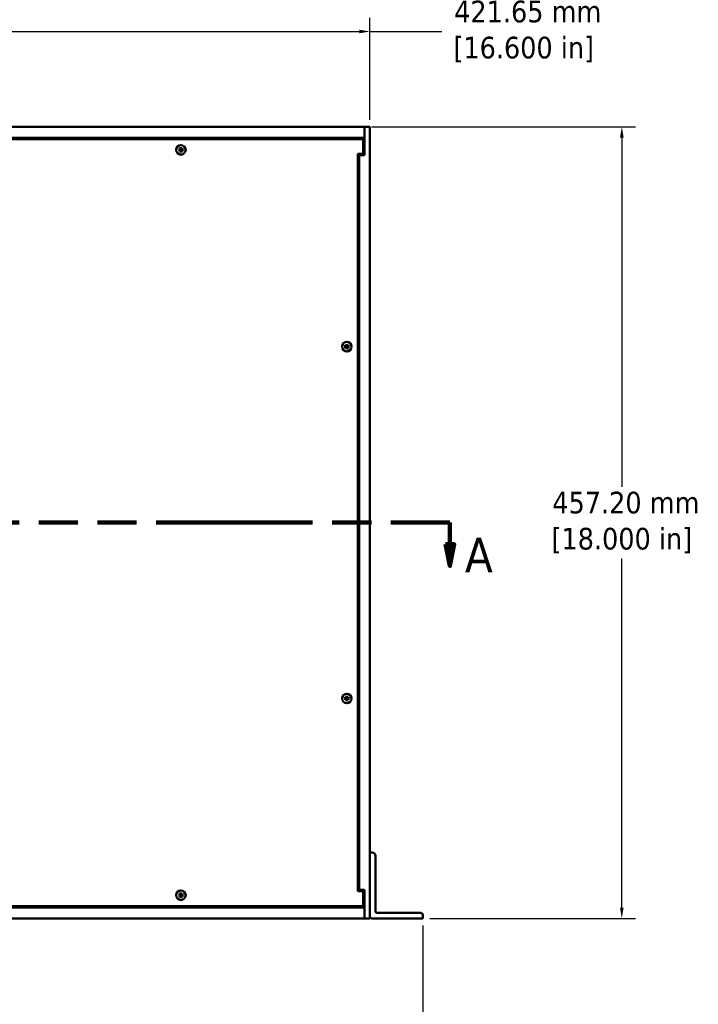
# Model space of a CAD drawing. Header units: millimetres. Extents: x 6 to 2153, y 38 to 1359.
# Tile 3 of 10: x 445 to 837, y 494 to 1063. Entities that reach past the tile are written whole.
import ezdxf

# ---------------------------------------------------------------- set-up
doc = ezdxf.new("R2010")
doc.units = ezdxf.units.MM
doc.header["$LTSCALE"] = 2.5
doc.linetypes.add('DOUBLE_DASH_CHAIN', pattern=[1.2403, 0.6614, -0.0827, 0.1654, -0.0827, 0.1654, -0.0827])
for name, color, linetype, lineweight in [('Dimension (ANSI)', 7, 'Continuous', 25), ('Section Line (ANSI)', 7, 'DOUBLE_DASH_CHAIN', 100), ('Visible (ANSI)', 7, 'Continuous', 50)]:
    doc.layers.add(name, color=color, linetype=linetype, lineweight=lineweight)
doc.styles.add('Label Text (ANSI)', font='tahoma.ttf')
doc.styles.add('Note Text (ANSI)', font='tahoma.ttf')
doc.dimstyles.new('Default - mm (ANSI)', dxfattribs={"dimscale": 2.5, "dimtxt": 5, "dimasz": 2.5, "dimexe": 3.175, "dimexo": 1.6002, "dimgap": 0.8, "dimtad": 0, "dimtih": 1, "dimtoh": 1, "dimrnd": 1e-08, "dimzin": 0, "dimdsep": 46, "dimtxsty": 'Note Text (ANSI)', "dimcen": 0.09, "dimdle": 10, "dimclrd": 256, "dimclre": 256, "dimclrt": 256, "dimadec": 1, "dimazin": 0, "dimtfac": 0.6096, "dimtofl": 0, "dimtmove": 0, "dimatfit": 3, "dimldrblk": 'Filled-1', "dimfxl": 1, "dimtolj": 1, "dimtzin": 0, "dimlwd": -1, "dimlwe": -1, "dimarcsym": 0})

# ---------------------------------------------------------------- blocks, each defined once
blk = doc.blocks.new('2dTransSection0')
at = {"layer": 'Section Line (ANSI)', "linetype": 'DOUBLE_DASH_CHAIN', "ltscale": 21.873201}
blk.add_line((73.83, 309.03), (277.37, 309.03), dxfattribs=at)
at = {"layer": 'Section Line (ANSI)', "linetype": 'Continuous'}
for p, q in [((73.83, 309.03), (87.46, 309.03)), ((73.83, 309.03), (73.83, 304.03)), ((263.74, 309.03), (277.37, 309.03)), ((277.37, 309.03), (277.37, 304.03)), ((72.83, 304.03), (73.83, 299.03)), ((74.83, 304.03), (72.83, 304.03)), ((73.83, 304.03), (73.83, 299.03)), ((73.83, 299.03), (74.83, 304.03)), ((276.37, 304.03), (277.37, 299.03)), ((278.37, 304.03), (276.37, 304.03)), ((277.37, 304.03), (277.37, 299.03)), ((277.37, 299.03), (278.37, 304.03))]:
    blk.add_line(p, q, dxfattribs=at)
at = {"layer": 'Section Line (ANSI)', "linetype": 'Continuous', "flags": 128}
for points in [[(72.83, 304.03), (73.83, 299.03), (74.83, 304.03), (72.83, 304.03)], [(276.37, 304.03), (277.37, 299.03), (278.37, 304.03), (276.37, 304.03)]]:
    blk.add_lwpolyline(points, dxfattribs=at)
at = {"layer": 'Section Line (ANSI)'}
for points in [[(72.83, 304.03), (73.83, 299.03), (74.83, 304.03), (72.83, 304.03)], [(276.37, 304.03), (277.37, 299.03), (278.37, 304.03), (276.37, 304.03)]]:
    blk.add_solid(points, dxfattribs=at)
at = {"layer": 'Section Line (ANSI)', "char_height": 8, "attachment_point": 7, "style": 'Label Text (ANSI)'}
for insert in [(63.58, 297.53), (280.82, 297.53)]:
    blk.add_mtext('A', dxfattribs=dict(at, insert=insert))
blk = doc.blocks.new('*D17')
at = {"layer": 'Defpoints', "color": 0, "transparency": 16777216}
for p in [(644.06, 1001.18), (677.72, 543.98), (792.72, 543.98)]:
    blk.add_point(p, dxfattribs=at)
at = {"layer": 'Dimension (ANSI)', "transparency": 16777216}
for p, q in [((648.06, 1001.18), (800.66, 1001.18)), ((792.72, 994.93), (792.72, 793.3)), ((792.72, 550.23), (792.72, 751.86)), ((681.72, 543.98), (800.66, 543.98))]:
    blk.add_line(p, q, dxfattribs=at)
for points in [[(791.68, 994.93), (793.76, 994.93), (792.72, 1001.18)], [(791.68, 550.23), (793.76, 550.23), (792.72, 543.98)]]:
    blk.add_solid(points, dxfattribs=at)
at = {"layer": 'Dimension (ANSI)', "transparency": 16777216, "insert": (792.72, 772.58), "char_height": 12.5, "attachment_point": 5, "style": 'Note Text (ANSI)'}
blk.add_mtext('\\A1; 457.20 mm\\P[18.000 in]', dxfattribs=at)
blk = doc.blocks.new('Filled-1')
at = {"color": 0}
for p, q in [((0, 0), (-1, 0.333)), ((-1, 0.333), (-1, -0.333)), ((-1, 0), (0, 0)), ((-1, -0.333), (0, 0))]:
    blk.add_line(p, q, dxfattribs=at)
at = {"color": 0, "flags": 128}
blk.add_lwpolyline([(-1, -0.333), (0, 0), (-1, 0.333), (-1, -0.333)], dxfattribs=at)
at = {"color": 0}
blk.add_solid([(-1, -0.333), (0, 0), (-1, 0.333), (-1, -0.333)], dxfattribs=at)
blk = doc.blocks.new('*D18')
at = {"layer": 'Defpoints', "color": 0, "transparency": 16777216}
for p in [(195.11, 543.98), (677.72, 543.98), (195.11, 488.98)]:
    blk.add_point(p, dxfattribs=at)
at = {"layer": 'Dimension (ANSI)', "transparency": 16777216}
for p, q in [((195.11, 539.98), (195.11, 481.04)), ((677.72, 539.98), (677.72, 481.04)), ((195.11, 488.98), (178.38, 488.98)), ((671.47, 488.98), (201.36, 488.98))]:
    blk.add_line(p, q, dxfattribs=at)
for points in [[(201.36, 490.02), (201.36, 487.94), (195.11, 488.98)], [(671.47, 490.02), (671.47, 487.94), (677.72, 488.98)]]:
    blk.add_solid(points, dxfattribs=at)
at = {"layer": 'Dimension (ANSI)', "transparency": 16777216, "insert": (131.04, 488.98), "char_height": 12.5, "attachment_point": 5, "style": 'Note Text (ANSI)'}
blk.add_mtext('\\A1; 482.61 mm\\P[19.000 in]', dxfattribs=at)
blk = doc.blocks.new('*D19')
at = {"layer": 'Defpoints', "color": 0, "transparency": 16777216}
for p in [(647.24, 1056.18), (225.59, 1001.18), (647.24, 1001.18)]:
    blk.add_point(p, dxfattribs=at)
at = {"layer": 'Dimension (ANSI)', "transparency": 16777216}
for p, q in [((225.59, 1005.18), (225.59, 1064.12)), ((647.24, 1005.18), (647.24, 1064.12)), ((231.84, 1056.18), (640.99, 1056.18)), ((647.24, 1056.18), (688.7, 1056.18))]:
    blk.add_line(p, q, dxfattribs=at)
for points in [[(231.84, 1057.22), (231.84, 1055.14), (225.59, 1056.18)], [(640.99, 1057.22), (640.99, 1055.14), (647.24, 1056.18)]]:
    blk.add_solid(points, dxfattribs=at)
at = {"layer": 'Dimension (ANSI)', "transparency": 16777216, "insert": (736.04, 1056.18), "char_height": 12.5, "attachment_point": 5, "style": 'Note Text (ANSI)'}
blk.add_mtext('\\A1; 421.65 mm\\P[16.600 in]', dxfattribs=at)

msp = doc.modelspace()

# ---------------------------------------------------------------- linework, layer by layer
at = {"layer": 'Visible (ANSI)'}
for p, q in [((228.764, 1001.181), (644.064, 1001.181)), ((644.064, 994.831), (644.064, 1001.181)), ((647.239, 1001.181), (644.064, 1001.181)), ((644.064, 1001.181), (644.064, 984.671)), ((647.239, 1001.181), (647.239, 582.081)), ((228.764, 994.831), (644.064, 994.831)), ((643.314, 994.081), (229.514, 994.081)), ((643.314, 985.431), (643.314, 994.081)), ((643.314, 993.561), (644.064, 993.561)), ((536.514, 988.008), (537.569, 988.033)), ((536.514, 987.554), (537.569, 987.529)), ((537.787, 989.281), (537.762, 988.226)), ((537.787, 986.281), (537.762, 987.336)), ((538.241, 989.281), (538.266, 988.226)), ((538.241, 986.281), (538.266, 987.336)), ((539.514, 988.008), (538.459, 988.033)), ((539.514, 987.554), (538.459, 987.529)), ((640.139, 559.731), (640.139, 985.431)), ((640.139, 985.431), (643.314, 985.431)), ((640.889, 984.671), (640.139, 984.671)), ((644.064, 984.671), (640.889, 984.671)), ((640.889, 984.671), (640.889, 560.491)), ((633.612, 875.681), (633.587, 874.626)), ((634.066, 875.681), (634.091, 874.626)), ((632.339, 874.408), (633.394, 874.433)), ((632.339, 873.954), (633.394, 873.929)), ((633.612, 872.681), (633.587, 873.736)), ((634.066, 872.681), (634.091, 873.736)), ((635.339, 874.408), (634.284, 874.433)), ((635.339, 873.954), (634.284, 873.929)), ((632.339, 671.208), (633.394, 671.233)), ((633.612, 672.481), (633.587, 671.426)), ((634.066, 672.481), (634.091, 671.426)), ((635.339, 671.208), (634.284, 671.233)), ((632.339, 670.754), (633.394, 670.729)), ((633.612, 669.481), (633.587, 670.536)), ((634.066, 669.481), (634.091, 670.536)), ((635.339, 670.754), (634.284, 670.729)), ((647.239, 544.981), (647.239, 582.081)), ((647.239, 582.081), (648.414, 582.081)), ((650.414, 580.081), (650.414, 548.156)), ((536.514, 557.608), (537.569, 557.633)), ((537.787, 558.881), (537.762, 557.826)), ((538.241, 558.881), (538.266, 557.826)), ((539.514, 557.608), (538.459, 557.633)), ((640.139, 560.491), (640.889, 560.491)), ((643.314, 559.731), (640.139, 559.731)), ((640.889, 560.491), (644.064, 560.491)), ((643.314, 551.081), (643.314, 559.731)), ((644.064, 560.491), (644.064, 543.981)), ((536.514, 557.154), (537.569, 557.129)), ((537.787, 555.881), (537.762, 556.936)), ((538.241, 555.881), (538.266, 556.936)), ((539.514, 557.154), (538.459, 557.129)), ((643.314, 551.601), (644.064, 551.601)), ((228.764, 550.331), (644.064, 550.331)), ((229.514, 551.081), (643.314, 551.081)), ((644.064, 543.981), (644.064, 550.331)), ((651.414, 547.156), (676.719, 547.156)), ((677.719, 546.156), (677.719, 543.981)), ((228.764, 543.981), (644.064, 543.981)), ((644.064, 543.981), (647.239, 543.981)), ((647.239, 544.981), (647.239, 543.981)), ((677.719, 543.981), (648.239, 543.981))]:
    msp.add_line(p, q, dxfattribs=at)
for centre, radius in [((538.014, 987.781), 2.75), ((538.014, 987.781), 2.715), ((633.839, 874.181), 2.75), ((633.839, 874.181), 2.715), ((633.839, 670.981), 2.75), ((633.839, 670.981), 2.715), ((538.014, 557.381), 2.75), ((538.014, 557.381), 2.715)]:
    msp.add_circle(centre, radius, dxfattribs=at)
for centre, radius, start, end in [((538.014, 987.781), 0.729, 162.39692, 197.60308), ((537.565, 988.23), 0.197, 271.34818, 358.65182), ((537.565, 987.331), 0.197, 1.34818, 88.65182), ((538.014, 987.781), 0.729, 72.39692, 107.60308), ((538.014, 987.781), 0.729, 252.39692, 287.60308), ((538.463, 988.23), 0.197, 181.34818, 268.65182), ((538.463, 987.331), 0.197, 91.34818, 178.65182), ((538.014, 987.781), 0.729, 342.39692, 17.60308), ((633.839, 874.181), 0.729, 162.39692, 197.60308), ((633.39, 874.63), 0.197, 271.34818, 358.65182), ((633.39, 873.731), 0.197, 1.34818, 88.65182), ((633.839, 874.181), 0.729, 72.39692, 107.60308), ((633.839, 874.181), 0.729, 252.39692, 287.60308), ((634.288, 874.63), 0.197, 181.34818, 268.65182), ((634.288, 873.731), 0.197, 91.34818, 178.65182), ((633.839, 874.181), 0.729, 342.39692, 17.60308), ((633.839, 670.981), 0.729, 162.39692, 197.60308), ((633.39, 671.43), 0.197, 271.34818, 358.65182), ((633.839, 670.981), 0.729, 72.39692, 107.60308), ((634.288, 671.43), 0.197, 181.34818, 268.65182), ((633.839, 670.981), 0.729, 342.39692, 17.60308), ((633.39, 670.531), 0.197, 1.34818, 88.65182), ((633.839, 670.981), 0.729, 252.39692, 287.60308), ((634.288, 670.531), 0.197, 91.34818, 178.65182), ((648.414, 580.081), 2, 0, 90), ((538.014, 557.381), 0.729, 162.39692, 197.60308), ((537.565, 557.83), 0.197, 271.34818, 358.65182), ((538.014, 557.381), 0.729, 72.39692, 107.60308), ((538.463, 557.83), 0.197, 181.34818, 268.65182), ((538.014, 557.381), 0.729, 342.39692, 17.60308), ((537.565, 556.931), 0.197, 1.34818, 88.65182), ((538.014, 557.381), 0.729, 252.39692, 287.60308), ((538.463, 556.931), 0.197, 91.34818, 178.65182), ((651.414, 548.156), 1, 180, 270), ((676.719, 546.156), 1, 0, 90), ((648.239, 544.981), 1, 180, 270)]:
    msp.add_arc(centre, radius, start, end, dxfattribs=at)
for points, knots in [([(536.514, 988.008), (536.525, 988.008), (536.539, 988.009), (536.56, 988.009), (536.572, 988.009), (536.586, 988.009), (536.593, 988.009), (536.597, 988.009)], [0.0136539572, 0.0136539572, 0.0136539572, 0.0136539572, 0.017108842, 0.017108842, 0.0205337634, 0.0205337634, 0.0232838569, 0.0232838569, 0.0232838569, 0.0232838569]), ([(536.597, 987.553), (536.593, 987.552), (536.586, 987.552), (536.572, 987.553), (536.56, 987.553), (536.539, 987.553), (536.525, 987.553), (536.514, 987.554)], [0.0312995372, 0.0312995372, 0.0312995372, 0.0312995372, 0.0340496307, 0.0340496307, 0.0374745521, 0.0374745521, 0.040929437, 0.040929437, 0.040929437, 0.040929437]), ([(537.79, 988.225), (537.789, 988.21), (537.788, 988.196), (537.781, 988.163), (537.774, 988.143), (537.753, 988.104), (537.739, 988.085), (537.709, 988.055), (537.691, 988.042), (537.652, 988.021), (537.631, 988.014), (537.599, 988.007), (537.584, 988.005), (537.57, 988.005)], [0.099544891, 0.099544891, 0.099544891, 0.099544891, 0.104028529, 0.104028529, 0.110376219, 0.110376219, 0.116723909, 0.116723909, 0.123071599, 0.123071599, 0.12941929, 0.12941929, 0.133902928, 0.133902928, 0.133902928, 0.133902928]), ([(537.57, 987.556), (537.584, 987.556), (537.599, 987.555), (537.631, 987.548), (537.652, 987.541), (537.691, 987.52), (537.709, 987.506), (537.739, 987.476), (537.753, 987.458), (537.774, 987.419), (537.781, 987.398), (537.788, 987.365), (537.789, 987.351), (537.79, 987.337)], [0.099544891, 0.099544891, 0.099544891, 0.099544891, 0.104028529, 0.104028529, 0.110376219, 0.110376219, 0.116723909, 0.116723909, 0.123071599, 0.123071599, 0.12941929, 0.12941929, 0.133902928, 0.133902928, 0.133902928, 0.133902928]), ([(537.786, 989.198), (537.786, 989.202), (537.786, 989.208), (537.786, 989.223), (537.786, 989.235), (537.786, 989.256), (537.786, 989.269), (537.787, 989.281)], [0.0312995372, 0.0312995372, 0.0312995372, 0.0312995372, 0.0340496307, 0.0340496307, 0.0374745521, 0.0374745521, 0.040929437, 0.040929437, 0.040929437, 0.040929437]), ([(537.787, 986.281), (537.786, 986.292), (537.786, 986.306), (537.786, 986.327), (537.786, 986.339), (537.786, 986.353), (537.786, 986.359), (537.786, 986.364)], [0.0136539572, 0.0136539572, 0.0136539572, 0.0136539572, 0.017108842, 0.017108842, 0.0205337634, 0.0205337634, 0.0232838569, 0.0232838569, 0.0232838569, 0.0232838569]), ([(538.458, 988.005), (538.444, 988.005), (538.429, 988.007), (538.396, 988.014), (538.376, 988.021), (538.337, 988.042), (538.319, 988.055), (538.289, 988.085), (538.275, 988.104), (538.254, 988.143), (538.247, 988.163), (538.24, 988.196), (538.238, 988.21), (538.238, 988.225)], [0.099544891, 0.099544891, 0.099544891, 0.099544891, 0.104028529, 0.104028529, 0.110376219, 0.110376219, 0.116723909, 0.116723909, 0.123071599, 0.123071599, 0.12941929, 0.12941929, 0.133902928, 0.133902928, 0.133902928, 0.133902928]), ([(538.238, 987.337), (538.238, 987.351), (538.24, 987.365), (538.247, 987.398), (538.254, 987.419), (538.275, 987.458), (538.289, 987.476), (538.319, 987.506), (538.337, 987.52), (538.376, 987.541), (538.396, 987.548), (538.429, 987.555), (538.444, 987.556), (538.458, 987.556)], [0.099544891, 0.099544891, 0.099544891, 0.099544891, 0.104028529, 0.104028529, 0.110376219, 0.110376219, 0.116723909, 0.116723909, 0.123071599, 0.123071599, 0.12941929, 0.12941929, 0.133902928, 0.133902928, 0.133902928, 0.133902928]), ([(538.241, 989.281), (538.241, 989.269), (538.242, 989.256), (538.242, 989.235), (538.242, 989.223), (538.242, 989.208), (538.242, 989.202), (538.242, 989.198)], [0.0136539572, 0.0136539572, 0.0136539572, 0.0136539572, 0.017108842, 0.017108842, 0.0205337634, 0.0205337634, 0.0232838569, 0.0232838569, 0.0232838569, 0.0232838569]), ([(538.242, 986.364), (538.242, 986.359), (538.242, 986.353), (538.242, 986.339), (538.242, 986.327), (538.242, 986.306), (538.241, 986.292), (538.241, 986.281)], [0.0312995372, 0.0312995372, 0.0312995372, 0.0312995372, 0.0340496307, 0.0340496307, 0.0374745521, 0.0374745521, 0.040929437, 0.040929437, 0.040929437, 0.040929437]), ([(539.431, 988.009), (539.435, 988.009), (539.442, 988.009), (539.456, 988.009), (539.468, 988.009), (539.489, 988.009), (539.502, 988.008), (539.514, 988.008)], [0.0312995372, 0.0312995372, 0.0312995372, 0.0312995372, 0.0340496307, 0.0340496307, 0.0374745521, 0.0374745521, 0.040929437, 0.040929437, 0.040929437, 0.040929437]), ([(539.514, 987.554), (539.502, 987.553), (539.489, 987.553), (539.468, 987.553), (539.456, 987.553), (539.442, 987.552), (539.435, 987.552), (539.431, 987.553)], [0.0136539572, 0.0136539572, 0.0136539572, 0.0136539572, 0.017108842, 0.017108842, 0.0205337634, 0.0205337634, 0.0232838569, 0.0232838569, 0.0232838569, 0.0232838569]), ([(633.611, 875.598), (633.611, 875.602), (633.611, 875.608), (633.611, 875.623), (633.611, 875.635), (633.611, 875.656), (633.611, 875.669), (633.612, 875.681)], [0.0312995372, 0.0312995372, 0.0312995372, 0.0312995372, 0.0340496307, 0.0340496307, 0.0374745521, 0.0374745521, 0.040929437, 0.040929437, 0.040929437, 0.040929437]), ([(634.066, 875.681), (634.066, 875.669), (634.067, 875.656), (634.067, 875.635), (634.067, 875.623), (634.067, 875.608), (634.067, 875.602), (634.067, 875.598)], [0.0136539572, 0.0136539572, 0.0136539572, 0.0136539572, 0.017108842, 0.017108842, 0.0205337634, 0.0205337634, 0.0232838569, 0.0232838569, 0.0232838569, 0.0232838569]), ([(632.339, 874.408), (632.35, 874.408), (632.364, 874.409), (632.385, 874.409), (632.397, 874.409), (632.411, 874.409), (632.418, 874.409), (632.422, 874.409)], [0.0136539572, 0.0136539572, 0.0136539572, 0.0136539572, 0.017108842, 0.017108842, 0.0205337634, 0.0205337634, 0.0232838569, 0.0232838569, 0.0232838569, 0.0232838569]), ([(632.422, 873.953), (632.418, 873.952), (632.411, 873.952), (632.397, 873.953), (632.385, 873.953), (632.364, 873.953), (632.35, 873.953), (632.339, 873.954)], [0.0312995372, 0.0312995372, 0.0312995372, 0.0312995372, 0.0340496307, 0.0340496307, 0.0374745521, 0.0374745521, 0.040929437, 0.040929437, 0.040929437, 0.040929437]), ([(633.615, 874.625), (633.614, 874.61), (633.613, 874.596), (633.606, 874.563), (633.599, 874.543), (633.578, 874.504), (633.564, 874.485), (633.534, 874.455), (633.516, 874.442), (633.477, 874.421), (633.456, 874.414), (633.424, 874.407), (633.409, 874.405), (633.395, 874.405)], [0.099544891, 0.099544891, 0.099544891, 0.099544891, 0.104028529, 0.104028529, 0.110376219, 0.110376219, 0.116723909, 0.116723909, 0.123071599, 0.123071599, 0.12941929, 0.12941929, 0.133902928, 0.133902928, 0.133902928, 0.133902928]), ([(633.395, 873.956), (633.409, 873.956), (633.424, 873.955), (633.456, 873.948), (633.477, 873.941), (633.516, 873.92), (633.534, 873.906), (633.564, 873.876), (633.578, 873.858), (633.599, 873.819), (633.606, 873.798), (633.613, 873.765), (633.614, 873.751), (633.615, 873.737)], [0.099544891, 0.099544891, 0.099544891, 0.099544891, 0.104028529, 0.104028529, 0.110376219, 0.110376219, 0.116723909, 0.116723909, 0.123071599, 0.123071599, 0.12941929, 0.12941929, 0.133902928, 0.133902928, 0.133902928, 0.133902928]), ([(633.612, 872.681), (633.611, 872.692), (633.611, 872.706), (633.611, 872.727), (633.611, 872.739), (633.611, 872.753), (633.611, 872.759), (633.611, 872.764)], [0.0136539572, 0.0136539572, 0.0136539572, 0.0136539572, 0.017108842, 0.017108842, 0.0205337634, 0.0205337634, 0.0232838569, 0.0232838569, 0.0232838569, 0.0232838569]), ([(634.283, 874.405), (634.269, 874.405), (634.254, 874.407), (634.221, 874.414), (634.201, 874.421), (634.162, 874.442), (634.144, 874.455), (634.114, 874.485), (634.1, 874.504), (634.079, 874.543), (634.072, 874.563), (634.065, 874.596), (634.063, 874.61), (634.063, 874.625)], [0.099544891, 0.099544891, 0.099544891, 0.099544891, 0.104028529, 0.104028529, 0.110376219, 0.110376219, 0.116723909, 0.116723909, 0.123071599, 0.123071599, 0.12941929, 0.12941929, 0.133902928, 0.133902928, 0.133902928, 0.133902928]), ([(634.063, 873.737), (634.063, 873.751), (634.065, 873.765), (634.072, 873.798), (634.079, 873.819), (634.1, 873.858), (634.114, 873.876), (634.144, 873.906), (634.162, 873.92), (634.201, 873.941), (634.221, 873.948), (634.254, 873.955), (634.269, 873.956), (634.283, 873.956)], [0.099544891, 0.099544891, 0.099544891, 0.099544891, 0.104028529, 0.104028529, 0.110376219, 0.110376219, 0.116723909, 0.116723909, 0.123071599, 0.123071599, 0.12941929, 0.12941929, 0.133902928, 0.133902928, 0.133902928, 0.133902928]), ([(634.067, 872.764), (634.067, 872.759), (634.067, 872.753), (634.067, 872.739), (634.067, 872.727), (634.067, 872.706), (634.066, 872.692), (634.066, 872.681)], [0.0312995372, 0.0312995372, 0.0312995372, 0.0312995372, 0.0340496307, 0.0340496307, 0.0374745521, 0.0374745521, 0.040929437, 0.040929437, 0.040929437, 0.040929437]), ([(635.256, 874.409), (635.26, 874.409), (635.267, 874.409), (635.281, 874.409), (635.293, 874.409), (635.314, 874.409), (635.327, 874.408), (635.339, 874.408)], [0.0312995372, 0.0312995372, 0.0312995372, 0.0312995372, 0.0340496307, 0.0340496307, 0.0374745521, 0.0374745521, 0.040929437, 0.040929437, 0.040929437, 0.040929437]), ([(635.339, 873.954), (635.327, 873.953), (635.314, 873.953), (635.293, 873.953), (635.281, 873.953), (635.267, 873.952), (635.26, 873.952), (635.256, 873.953)], [0.0136539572, 0.0136539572, 0.0136539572, 0.0136539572, 0.017108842, 0.017108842, 0.0205337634, 0.0205337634, 0.0232838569, 0.0232838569, 0.0232838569, 0.0232838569]), ([(632.339, 671.208), (632.35, 671.208), (632.364, 671.209), (632.385, 671.209), (632.397, 671.209), (632.411, 671.209), (632.418, 671.209), (632.422, 671.209)], [0.0136539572, 0.0136539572, 0.0136539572, 0.0136539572, 0.017108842, 0.017108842, 0.0205337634, 0.0205337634, 0.0232838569, 0.0232838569, 0.0232838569, 0.0232838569]), ([(633.615, 671.425), (633.614, 671.41), (633.613, 671.396), (633.606, 671.363), (633.599, 671.343), (633.578, 671.304), (633.564, 671.285), (633.534, 671.255), (633.516, 671.242), (633.477, 671.221), (633.456, 671.214), (633.424, 671.207), (633.409, 671.205), (633.395, 671.205)], [0.099544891, 0.099544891, 0.099544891, 0.099544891, 0.104028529, 0.104028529, 0.110376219, 0.110376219, 0.116723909, 0.116723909, 0.123071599, 0.123071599, 0.12941929, 0.12941929, 0.133902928, 0.133902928, 0.133902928, 0.133902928]), ([(633.611, 672.398), (633.611, 672.402), (633.611, 672.408), (633.611, 672.423), (633.611, 672.435), (633.611, 672.456), (633.611, 672.469), (633.612, 672.481)], [0.0312995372, 0.0312995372, 0.0312995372, 0.0312995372, 0.0340496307, 0.0340496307, 0.0374745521, 0.0374745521, 0.040929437, 0.040929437, 0.040929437, 0.040929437]), ([(634.283, 671.205), (634.269, 671.205), (634.254, 671.207), (634.221, 671.214), (634.201, 671.221), (634.162, 671.242), (634.144, 671.255), (634.114, 671.285), (634.1, 671.304), (634.079, 671.343), (634.072, 671.363), (634.065, 671.396), (634.063, 671.41), (634.063, 671.425)], [0.099544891, 0.099544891, 0.099544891, 0.099544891, 0.104028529, 0.104028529, 0.110376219, 0.110376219, 0.116723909, 0.116723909, 0.123071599, 0.123071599, 0.12941929, 0.12941929, 0.133902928, 0.133902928, 0.133902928, 0.133902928]), ([(634.066, 672.481), (634.066, 672.469), (634.067, 672.456), (634.067, 672.435), (634.067, 672.423), (634.067, 672.408), (634.067, 672.402), (634.067, 672.398)], [0.0136539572, 0.0136539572, 0.0136539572, 0.0136539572, 0.017108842, 0.017108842, 0.0205337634, 0.0205337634, 0.0232838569, 0.0232838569, 0.0232838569, 0.0232838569]), ([(635.256, 671.209), (635.26, 671.209), (635.267, 671.209), (635.281, 671.209), (635.293, 671.209), (635.314, 671.209), (635.327, 671.208), (635.339, 671.208)], [0.0312995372, 0.0312995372, 0.0312995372, 0.0312995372, 0.0340496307, 0.0340496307, 0.0374745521, 0.0374745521, 0.040929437, 0.040929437, 0.040929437, 0.040929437]), ([(632.422, 670.753), (632.418, 670.752), (632.411, 670.752), (632.397, 670.753), (632.385, 670.753), (632.364, 670.753), (632.35, 670.753), (632.339, 670.754)], [0.0312995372, 0.0312995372, 0.0312995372, 0.0312995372, 0.0340496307, 0.0340496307, 0.0374745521, 0.0374745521, 0.040929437, 0.040929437, 0.040929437, 0.040929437]), ([(633.395, 670.756), (633.409, 670.756), (633.424, 670.755), (633.456, 670.748), (633.477, 670.741), (633.516, 670.72), (633.534, 670.706), (633.564, 670.676), (633.578, 670.658), (633.599, 670.619), (633.606, 670.598), (633.613, 670.565), (633.614, 670.551), (633.615, 670.537)], [0.099544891, 0.099544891, 0.099544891, 0.099544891, 0.104028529, 0.104028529, 0.110376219, 0.110376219, 0.116723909, 0.116723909, 0.123071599, 0.123071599, 0.12941929, 0.12941929, 0.133902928, 0.133902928, 0.133902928, 0.133902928]), ([(633.612, 669.481), (633.611, 669.492), (633.611, 669.506), (633.611, 669.527), (633.611, 669.539), (633.611, 669.553), (633.611, 669.559), (633.611, 669.564)], [0.0136539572, 0.0136539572, 0.0136539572, 0.0136539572, 0.017108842, 0.017108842, 0.0205337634, 0.0205337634, 0.0232838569, 0.0232838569, 0.0232838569, 0.0232838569]), ([(634.063, 670.537), (634.063, 670.551), (634.065, 670.565), (634.072, 670.598), (634.079, 670.619), (634.1, 670.658), (634.114, 670.676), (634.144, 670.706), (634.162, 670.72), (634.201, 670.741), (634.221, 670.748), (634.254, 670.755), (634.269, 670.756), (634.283, 670.756)], [0.099544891, 0.099544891, 0.099544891, 0.099544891, 0.104028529, 0.104028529, 0.110376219, 0.110376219, 0.116723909, 0.116723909, 0.123071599, 0.123071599, 0.12941929, 0.12941929, 0.133902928, 0.133902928, 0.133902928, 0.133902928]), ([(634.067, 669.564), (634.067, 669.559), (634.067, 669.553), (634.067, 669.539), (634.067, 669.527), (634.067, 669.506), (634.066, 669.492), (634.066, 669.481)], [0.0312995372, 0.0312995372, 0.0312995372, 0.0312995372, 0.0340496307, 0.0340496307, 0.0374745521, 0.0374745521, 0.040929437, 0.040929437, 0.040929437, 0.040929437]), ([(635.339, 670.754), (635.327, 670.753), (635.314, 670.753), (635.293, 670.753), (635.281, 670.753), (635.267, 670.752), (635.26, 670.752), (635.256, 670.753)], [0.0136539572, 0.0136539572, 0.0136539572, 0.0136539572, 0.017108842, 0.017108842, 0.0205337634, 0.0205337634, 0.0232838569, 0.0232838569, 0.0232838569, 0.0232838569]), ([(536.514, 557.608), (536.525, 557.608), (536.539, 557.609), (536.56, 557.609), (536.572, 557.609), (536.586, 557.609), (536.593, 557.609), (536.597, 557.609)], [0.0136539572, 0.0136539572, 0.0136539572, 0.0136539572, 0.017108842, 0.017108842, 0.0205337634, 0.0205337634, 0.0232838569, 0.0232838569, 0.0232838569, 0.0232838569]), ([(537.79, 557.825), (537.789, 557.81), (537.788, 557.796), (537.781, 557.763), (537.774, 557.743), (537.753, 557.704), (537.739, 557.685), (537.709, 557.655), (537.691, 557.642), (537.652, 557.621), (537.631, 557.614), (537.599, 557.607), (537.584, 557.605), (537.57, 557.605)], [0.099544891, 0.099544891, 0.099544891, 0.099544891, 0.104028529, 0.104028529, 0.110376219, 0.110376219, 0.116723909, 0.116723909, 0.123071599, 0.123071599, 0.12941929, 0.12941929, 0.133902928, 0.133902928, 0.133902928, 0.133902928]), ([(537.786, 558.798), (537.786, 558.802), (537.786, 558.808), (537.786, 558.823), (537.786, 558.835), (537.786, 558.856), (537.786, 558.869), (537.787, 558.881)], [0.0312995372, 0.0312995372, 0.0312995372, 0.0312995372, 0.0340496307, 0.0340496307, 0.0374745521, 0.0374745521, 0.040929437, 0.040929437, 0.040929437, 0.040929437]), ([(538.458, 557.605), (538.444, 557.605), (538.429, 557.607), (538.396, 557.614), (538.376, 557.621), (538.337, 557.642), (538.319, 557.655), (538.289, 557.685), (538.275, 557.704), (538.254, 557.743), (538.247, 557.763), (538.24, 557.796), (538.238, 557.81), (538.238, 557.825)], [0.099544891, 0.099544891, 0.099544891, 0.099544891, 0.104028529, 0.104028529, 0.110376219, 0.110376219, 0.116723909, 0.116723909, 0.123071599, 0.123071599, 0.12941929, 0.12941929, 0.133902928, 0.133902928, 0.133902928, 0.133902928]), ([(538.241, 558.881), (538.241, 558.869), (538.242, 558.856), (538.242, 558.835), (538.242, 558.823), (538.242, 558.808), (538.242, 558.802), (538.242, 558.798)], [0.0136539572, 0.0136539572, 0.0136539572, 0.0136539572, 0.017108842, 0.017108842, 0.0205337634, 0.0205337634, 0.0232838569, 0.0232838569, 0.0232838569, 0.0232838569]), ([(539.431, 557.609), (539.435, 557.609), (539.442, 557.609), (539.456, 557.609), (539.468, 557.609), (539.489, 557.609), (539.502, 557.608), (539.514, 557.608)], [0.0312995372, 0.0312995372, 0.0312995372, 0.0312995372, 0.0340496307, 0.0340496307, 0.0374745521, 0.0374745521, 0.040929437, 0.040929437, 0.040929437, 0.040929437]), ([(536.597, 557.153), (536.593, 557.152), (536.586, 557.152), (536.572, 557.153), (536.56, 557.153), (536.539, 557.153), (536.525, 557.153), (536.514, 557.154)], [0.0312995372, 0.0312995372, 0.0312995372, 0.0312995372, 0.0340496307, 0.0340496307, 0.0374745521, 0.0374745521, 0.040929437, 0.040929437, 0.040929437, 0.040929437]), ([(537.57, 557.156), (537.584, 557.156), (537.599, 557.155), (537.631, 557.148), (537.652, 557.141), (537.691, 557.12), (537.709, 557.106), (537.739, 557.076), (537.753, 557.058), (537.774, 557.019), (537.781, 556.998), (537.788, 556.965), (537.789, 556.951), (537.79, 556.937)], [0.099544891, 0.099544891, 0.099544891, 0.099544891, 0.104028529, 0.104028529, 0.110376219, 0.110376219, 0.116723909, 0.116723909, 0.123071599, 0.123071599, 0.12941929, 0.12941929, 0.133902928, 0.133902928, 0.133902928, 0.133902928]), ([(537.787, 555.881), (537.786, 555.892), (537.786, 555.906), (537.786, 555.927), (537.786, 555.939), (537.786, 555.953), (537.786, 555.959), (537.786, 555.964)], [0.0136539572, 0.0136539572, 0.0136539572, 0.0136539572, 0.017108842, 0.017108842, 0.0205337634, 0.0205337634, 0.0232838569, 0.0232838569, 0.0232838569, 0.0232838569]), ([(538.238, 556.937), (538.238, 556.951), (538.24, 556.965), (538.247, 556.998), (538.254, 557.019), (538.275, 557.058), (538.289, 557.076), (538.319, 557.106), (538.337, 557.12), (538.376, 557.141), (538.396, 557.148), (538.429, 557.155), (538.444, 557.156), (538.458, 557.156)], [0.099544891, 0.099544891, 0.099544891, 0.099544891, 0.104028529, 0.104028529, 0.110376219, 0.110376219, 0.116723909, 0.116723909, 0.123071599, 0.123071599, 0.12941929, 0.12941929, 0.133902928, 0.133902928, 0.133902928, 0.133902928]), ([(538.242, 555.964), (538.242, 555.959), (538.242, 555.953), (538.242, 555.939), (538.242, 555.927), (538.242, 555.906), (538.241, 555.892), (538.241, 555.881)], [0.0312995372, 0.0312995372, 0.0312995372, 0.0312995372, 0.0340496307, 0.0340496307, 0.0374745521, 0.0374745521, 0.040929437, 0.040929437, 0.040929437, 0.040929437]), ([(539.514, 557.154), (539.502, 557.153), (539.489, 557.153), (539.468, 557.153), (539.456, 557.153), (539.442, 557.152), (539.435, 557.152), (539.431, 557.153)], [0.0136539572, 0.0136539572, 0.0136539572, 0.0136539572, 0.017108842, 0.017108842, 0.0205337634, 0.0205337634, 0.0232838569, 0.0232838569, 0.0232838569, 0.0232838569])]:
    msp.add_open_spline(points, degree=3, knots=knots, dxfattribs=at)
for points, weights in [([(537.319, 988.001), (537.076, 988.004), (536.597, 988.009)], [1, 1.06325247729, 1.00306837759]), ([(536.597, 987.553), (537.076, 987.558), (537.319, 987.56)], [1.00306837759, 1.06325247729, 1]), ([(537.57, 988.005), (537.468, 988.004), (537.319, 988.001)], [1.31963834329, 1.17380284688, 1]), ([(537.319, 987.56), (537.468, 987.558), (537.57, 987.556)], [1, 1.17380284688, 1.31963834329]), ([(537.786, 989.198), (537.791, 988.718), (537.793, 988.476)], [1.00306837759, 1.06325247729, 1]), ([(537.793, 987.086), (537.791, 986.843), (537.786, 986.364)], [1, 1.06325247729, 1.00306837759]), ([(537.793, 988.476), (537.791, 988.327), (537.79, 988.225)], [1, 1.17380284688, 1.31963834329]), ([(537.79, 987.337), (537.791, 987.235), (537.793, 987.086)], [1.31963834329, 1.17380284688, 1]), ([(538.235, 988.476), (538.237, 988.718), (538.242, 989.198)], [1, 1.06325247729, 1.00306837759]), ([(538.238, 988.225), (538.237, 988.327), (538.235, 988.476)], [1.31963834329, 1.17380284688, 1]), ([(538.235, 987.086), (538.237, 987.235), (538.238, 987.337)], [1, 1.17380284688, 1.31963834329]), ([(538.242, 986.364), (538.237, 986.843), (538.235, 987.086)], [1.00306837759, 1.06325247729, 1]), ([(538.709, 988.001), (538.56, 988.004), (538.458, 988.005)], [1, 1.17380284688, 1.31963834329]), ([(538.458, 987.556), (538.56, 987.558), (538.709, 987.56)], [1.31963834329, 1.17380284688, 1]), ([(539.431, 988.009), (538.952, 988.004), (538.709, 988.001)], [1.00306837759, 1.06325247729, 1]), ([(538.709, 987.56), (538.952, 987.558), (539.431, 987.553)], [1, 1.06325247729, 1.00306837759]), ([(633.144, 874.401), (632.901, 874.404), (632.422, 874.409)], [1, 1.06325247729, 1.00306837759]), ([(632.422, 873.953), (632.901, 873.958), (633.144, 873.96)], [1.00306837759, 1.06325247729, 1]), ([(633.395, 874.405), (633.293, 874.404), (633.144, 874.401)], [1.31963834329, 1.17380284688, 1]), ([(633.144, 873.96), (633.293, 873.958), (633.395, 873.956)], [1, 1.17380284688, 1.31963834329]), ([(633.611, 875.598), (633.616, 875.118), (633.618, 874.876)], [1.00306837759, 1.06325247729, 1]), ([(633.618, 873.486), (633.616, 873.243), (633.611, 872.764)], [1, 1.06325247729, 1.00306837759]), ([(633.618, 874.876), (633.616, 874.727), (633.615, 874.625)], [1, 1.17380284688, 1.31963834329]), ([(633.615, 873.737), (633.616, 873.635), (633.618, 873.486)], [1.31963834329, 1.17380284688, 1]), ([(634.06, 874.876), (634.062, 875.118), (634.067, 875.598)], [1, 1.06325247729, 1.00306837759]), ([(634.063, 874.625), (634.062, 874.727), (634.06, 874.876)], [1.31963834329, 1.17380284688, 1]), ([(634.06, 873.486), (634.062, 873.635), (634.063, 873.737)], [1, 1.17380284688, 1.31963834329]), ([(634.067, 872.764), (634.062, 873.243), (634.06, 873.486)], [1.00306837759, 1.06325247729, 1]), ([(634.534, 874.401), (634.385, 874.404), (634.283, 874.405)], [1, 1.17380284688, 1.31963834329]), ([(634.283, 873.956), (634.385, 873.958), (634.534, 873.96)], [1.31963834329, 1.17380284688, 1]), ([(635.256, 874.409), (634.777, 874.404), (634.534, 874.401)], [1.00306837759, 1.06325247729, 1]), ([(634.534, 873.96), (634.777, 873.958), (635.256, 873.953)], [1, 1.06325247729, 1.00306837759]), ([(633.144, 671.201), (632.901, 671.204), (632.422, 671.209)], [1, 1.06325247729, 1.00306837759]), ([(633.395, 671.205), (633.293, 671.204), (633.144, 671.201)], [1.31963834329, 1.17380284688, 1]), ([(633.611, 672.398), (633.616, 671.918), (633.618, 671.676)], [1.00306837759, 1.06325247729, 1]), ([(633.618, 671.676), (633.616, 671.527), (633.615, 671.425)], [1, 1.17380284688, 1.31963834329]), ([(634.06, 671.676), (634.062, 671.918), (634.067, 672.398)], [1, 1.06325247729, 1.00306837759]), ([(634.063, 671.425), (634.062, 671.527), (634.06, 671.676)], [1.31963834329, 1.17380284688, 1]), ([(634.534, 671.201), (634.385, 671.204), (634.283, 671.205)], [1, 1.17380284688, 1.31963834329]), ([(635.256, 671.209), (634.777, 671.204), (634.534, 671.201)], [1.00306837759, 1.06325247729, 1]), ([(632.422, 670.753), (632.901, 670.758), (633.144, 670.76)], [1.00306837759, 1.06325247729, 1]), ([(633.144, 670.76), (633.293, 670.758), (633.395, 670.756)], [1, 1.17380284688, 1.31963834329]), ([(633.618, 670.286), (633.616, 670.043), (633.611, 669.564)], [1, 1.06325247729, 1.00306837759]), ([(633.615, 670.537), (633.616, 670.435), (633.618, 670.286)], [1.31963834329, 1.17380284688, 1]), ([(634.06, 670.286), (634.062, 670.435), (634.063, 670.537)], [1, 1.17380284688, 1.31963834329]), ([(634.067, 669.564), (634.062, 670.043), (634.06, 670.286)], [1.00306837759, 1.06325247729, 1]), ([(634.283, 670.756), (634.385, 670.758), (634.534, 670.76)], [1.31963834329, 1.17380284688, 1]), ([(634.534, 670.76), (634.777, 670.758), (635.256, 670.753)], [1, 1.06325247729, 1.00306837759]), ([(537.319, 557.601), (537.076, 557.604), (536.597, 557.609)], [1, 1.06325247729, 1.00306837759]), ([(537.57, 557.605), (537.468, 557.604), (537.319, 557.601)], [1.31963834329, 1.17380284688, 1]), ([(537.786, 558.798), (537.791, 558.318), (537.793, 558.076)], [1.00306837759, 1.06325247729, 1]), ([(537.793, 558.076), (537.791, 557.927), (537.79, 557.825)], [1, 1.17380284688, 1.31963834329]), ([(538.235, 558.076), (538.237, 558.318), (538.242, 558.798)], [1, 1.06325247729, 1.00306837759]), ([(538.238, 557.825), (538.237, 557.927), (538.235, 558.076)], [1.31963834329, 1.17380284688, 1]), ([(538.709, 557.601), (538.56, 557.604), (538.458, 557.605)], [1, 1.17380284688, 1.31963834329]), ([(539.431, 557.609), (538.952, 557.604), (538.709, 557.601)], [1.00306837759, 1.06325247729, 1]), ([(536.597, 557.153), (537.076, 557.158), (537.319, 557.16)], [1.00306837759, 1.06325247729, 1]), ([(537.319, 557.16), (537.468, 557.158), (537.57, 557.156)], [1, 1.17380284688, 1.31963834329]), ([(537.793, 556.686), (537.791, 556.443), (537.786, 555.964)], [1, 1.06325247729, 1.00306837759]), ([(537.79, 556.937), (537.791, 556.835), (537.793, 556.686)], [1.31963834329, 1.17380284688, 1]), ([(538.235, 556.686), (538.237, 556.835), (538.238, 556.937)], [1, 1.17380284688, 1.31963834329]), ([(538.242, 555.964), (538.237, 556.443), (538.235, 556.686)], [1.00306837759, 1.06325247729, 1]), ([(538.458, 557.156), (538.56, 557.158), (538.709, 557.16)], [1.31963834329, 1.17380284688, 1]), ([(538.709, 557.16), (538.952, 557.158), (539.431, 557.153)], [1, 1.06325247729, 1.00306837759])]:
    msp.add_rational_spline(points, weights, degree=2, dxfattribs=at)

# ---------------------------------------------------------------- block references
at = {"layer": 'Section Line (ANSI)', "xscale": 2.5, "yscale": 2.5, "zscale": 2.5}
msp.add_blockref('2dTransSection0', (0, 0), dxfattribs=at)

# ---------------------------------------------------------------- dimensions: what is measured, and where the dimension line sits
at = {"layer": 'Dimension (ANSI)'}
dim = msp.add_linear_dim(base=(647.239, 1056.181), p1=(225.589, 1001.181), p2=(647.239, 1001.181), text=' <> mm\\X[16.600 in]', dimstyle='Default - mm (ANSI)', override={"dimtih": 0, "dimtoh": 0, "dimdec": 2, "dimpost": '', "dimtp": 0, "dimtm": 0, "dimtdec": 2, "dimatfit": 2}, dxfattribs=at)
dim.commit()
dim.dimension.update_dxf_attribs({"geometry": '*D19', "text_midpoint": (736.037, 1056.181), "dimtype": 160})
for base, p1, p2, angle, text, override, picture, middle in [((792.719, 543.981), (644.064, 1001.181), (677.719, 543.981), 270, ' <> mm\\X[18.000 in]', {"dimdec": 2, "dimpost": '', "dimtp": 0, "dimtm": 0, "dimtdec": 2, "dimatfit": 1}, '*D17', (792.719, 772.581)), ((195.109, 488.981), (677.719, 543.981), (195.109, 543.981), 180, ' <> mm\\X[19.000 in]', {"dimtih": 0, "dimtoh": 0, "dimdec": 2, "dimpost": '', "dimtp": 0, "dimtm": 0, "dimtdec": 2, "dimatfit": 2}, '*D18', (131.036, 488.981))]:
    dim = msp.add_linear_dim(base=base, p1=p1, p2=p2, angle=angle, text=text, dimstyle='Default - mm (ANSI)', override=override, dxfattribs=at)
    dim.commit()
    dim.dimension.update_dxf_attribs({"geometry": picture, "text_midpoint": middle, "dimtype": 160})

doc.saveas('drawing.dxf')
